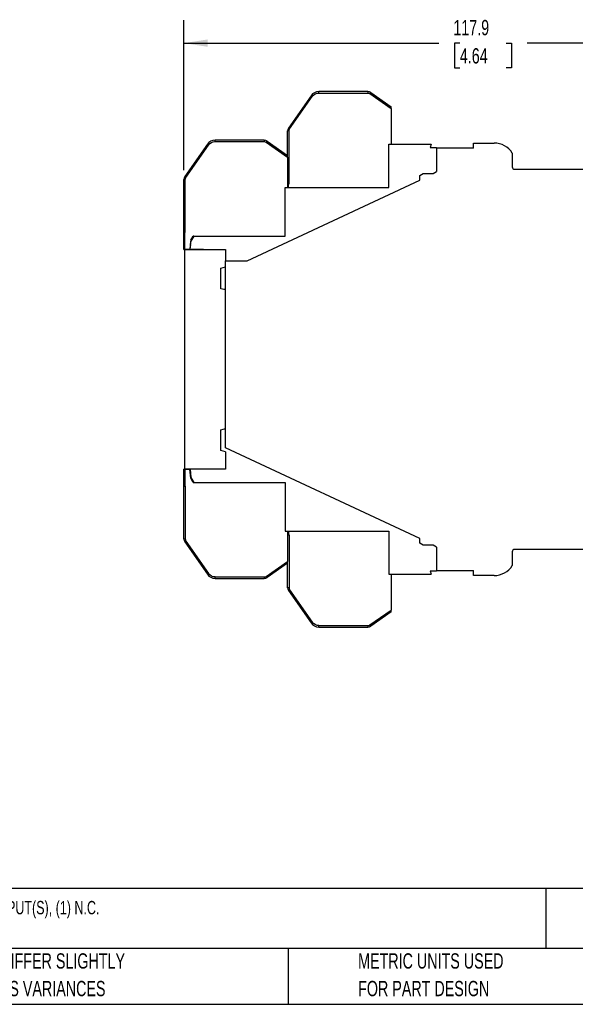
# Model space of a CAD drawing. Header units: millimetres. Extents: x 3 to 274, y 6 to 213.
# Tile 13 of 30: x 82 to 159, y 6 to 143. Entities that reach past the tile are written whole.
import ezdxf

# ---------------------------------------------------------------- set-up
doc = ezdxf.new("R2010")
doc.units = ezdxf.units.MM
doc.layers.add('DIMENSIONS', color=140, linetype='Continuous', lineweight=25)
doc.layers.add('TEXT', color=140, linetype='Continuous', lineweight=25)
doc.styles.add('SLDTEXTSTYLE0', font='TXT', dxfattribs={"width": 0.7})
doc.dimstyles.new('SLDDIMSTYLE1', dxfattribs={"dimtxt": 2.158008, "dimasz": 3.302, "dimexe": 0, "dimexo": 0.0625, "dimgap": 0.539502, "dimtad": 0, "dimtih": 1, "dimtoh": 1, "dimlfac": 1.5, "dimrnd": 1e-09, "dimzin": 12, "dimdsep": 46, "dimtxsty": 'SLDTEXTSTYLE0', "dimsah": 1, "dimcen": 0.09, "dimadec": 0, "dimazin": 3, "dimtfac": 1, "dimtofl": 0, "dimtmove": 0, "dimatfit": 3, "dimfxl": 1, "dimfrac": 2, "dimtolj": 1, "dimtzin": 12, "dimarcsym": 0})

# ---------------------------------------------------------------- blocks, each defined once
blk = doc.blocks.new('_D_5')
at = {"layer": 'DIMENSIONS', "transparency": 16777216}
for p, q in [((104.34, 121.84), (104.34, 142.61)), ((182.94, 120.58), (182.94, 142.61)), ((104.34, 139.44), (139.64, 139.44)), ((142.57, 139.44), (141.84, 139.44)), ((141.84, 139.44), (141.84, 136.01)), ((148.98, 139.44), (149.71, 139.44)), ((149.71, 139.44), (149.71, 136.01)), ((182.94, 139.44), (151.91, 139.44)), ((141.84, 136.01), (142.57, 136.01)), ((149.71, 136.01), (148.98, 136.01))]:
    blk.add_line(p, q, dxfattribs=at)
for points in [[(104.34, 139.44), (107.64, 138.93), (107.64, 139.95)], [(182.94, 139.44), (179.63, 139.95), (179.63, 138.93)]]:
    blk.add_solid(points, dxfattribs=at)
at = {"layer": 'DIMENSIONS', "transparency": 16777216, "char_height": 2.117, "attachment_point": 1, "style": 'SLDTEXTSTYLE0'}
for s, insert in [('117.9', (141.67, 142.65)), ('4.64', (142.57, 138.74))]:
    blk.add_mtext(s, dxfattribs=dict(at, insert=insert))

msp = doc.modelspace()

# ---------------------------------------------------------------- linework, layer by layer
for p, q in [((123.0523, 132.5291), (123.0523, 132.7291)), ((129.8423, 132.7291), (123.0523, 132.7291)), ((123.0523, 132.5291), (129.8423, 132.5291)), ((129.8423, 132.7291), (129.8423, 132.5291)), ((130.2246, 132.6086), (130.1099, 132.4447)), ((130.1099, 132.4447), (133.0698, 130.3722)), ((130.2246, 132.6086), (133.0698, 130.6164)), ((121.9601, 132.1606), (118.8237, 127.6813)), ((118.9875, 127.5666), (122.1239, 132.0458)), ((121.9601, 132.1606), (122.1239, 132.0458)), ((133.0698, 130.3722), (133.0698, 130.6164)), ((133.0698, 130.3722), (133.0698, 125.4291)), ((118.7031, 123.883), (118.7031, 127.2989)), ((118.9031, 127.2989), (118.7031, 127.2989)), ((118.8237, 127.6813), (118.9875, 127.5666)), ((118.9031, 119.9625), (118.9031, 127.2989)), ((108.6856, 125.7958), (108.6856, 125.9958)), ((115.4756, 125.9958), (108.6856, 125.9958)), ((108.6856, 125.7958), (115.4756, 125.7958)), ((115.4756, 125.9958), (115.4756, 125.7958)), ((115.858, 125.8752), (115.7433, 125.7114)), ((115.7433, 125.7114), (118.7031, 123.6389)), ((115.858, 125.8752), (118.7031, 123.883)), ((144.4698, 124.8788), (144.4698, 125.5955)), ((144.4698, 125.5955), (147.3365, 125.5955)), ((107.5934, 125.4272), (104.457, 120.948)), ((104.6209, 120.8333), (107.7573, 125.3125)), ((107.5934, 125.4272), (107.7573, 125.3125)), ((132.7365, 119.4291), (132.7365, 125.4291)), ((132.7365, 125.4291), (138.5955, 125.4291)), ((138.5955, 125.4291), (138.4704, 124.9625)), ((138.4704, 124.9625), (139.3365, 124.9625)), ((139.3365, 124.9625), (139.3365, 124.8788)), ((139.3365, 124.8788), (139.3365, 121.6455)), ((144.4698, 124.8788), (139.3365, 124.8788)), ((149.8365, 124.2115), (149.8365, 122.3121)), ((118.7031, 123.6389), (118.7031, 123.883)), ((118.7031, 123.6389), (118.7031, 119.4291)), ((138.8746, 121.3788), (139.3365, 121.6455)), ((150.1698, 121.9788), (173.717, 121.9788)), ((104.3365, 113.2291), (104.3365, 120.5656)), ((104.5365, 120.5656), (104.3365, 120.5656)), ((104.457, 120.948), (104.6209, 120.8333)), ((104.5365, 113.2291), (104.5365, 120.5656)), ((113.0895, 109.2788), (137.0365, 120.4455)), ((137.0365, 121.1121), (137.4984, 121.3788)), ((137.0365, 120.4455), (137.0365, 121.1121)), ((137.4984, 121.3788), (138.8746, 121.3788)), ((118.3698, 112.6958), (118.3698, 119.4291)), ((118.3698, 119.4291), (132.7365, 119.4291)), ((118.8365, 119.9625), (118.7031, 119.9625)), ((118.8365, 119.9625), (118.9031, 119.9625)), ((118.8365, 119.4291), (118.8365, 119.9625)), ((104.3365, 110.8625), (104.3365, 113.2291)), ((104.4698, 113.2291), (104.3365, 113.2291)), ((104.4698, 110.8625), (104.4698, 113.2291)), ((104.4698, 113.2291), (104.5365, 113.2291)), ((105.2869, 112.1291), (105.1761, 110.8625)), ((105.2094, 110.8625), (105.3117, 112.0317)), ((105.2869, 112.1291), (105.6141, 112.6958)), ((105.6951, 112.6958), (105.3117, 112.0317)), ((105.6951, 112.6958), (105.6141, 112.6958)), ((105.6951, 112.6958), (118.3698, 112.6958)), ((104.3365, 110.8625), (104.4698, 110.8625)), ((104.4031, 110.8455), (104.4031, 80.4455)), ((104.4031, 110.8455), (110.1031, 110.8455)), ((105.1761, 110.8625), (104.4698, 110.8625)), ((105.2094, 110.8625), (105.1761, 110.8625)), ((107.0698, 110.8625), (105.2094, 110.8625)), ((107.0698, 110.8455), (107.0698, 110.8625)), ((110.1031, 110.8455), (110.1031, 109.2788)), ((110.1031, 83.4047), (110.1031, 109.2788)), ((110.1031, 109.2788), (113.0895, 109.2788)), ((109.4365, 108.2668), (110.1031, 108.4455)), ((109.4365, 105.4241), (109.4365, 108.2668)), ((110.1031, 105.2455), (109.4365, 105.4241)), ((110.1031, 105.3853), (109.9128, 105.2965)), ((109.4365, 85.8668), (110.1031, 86.0455)), ((109.9128, 85.9945), (110.1031, 85.9057)), ((109.4365, 83.0241), (109.4365, 85.8668)), ((137.0365, 70.8455), (110.1031, 83.4047)), ((110.1031, 82.8455), (109.4365, 83.0241)), ((110.1031, 82.8455), (110.1031, 80.4455)), ((104.3365, 78.0618), (104.3365, 80.4285)), ((104.4698, 80.4285), (104.3365, 80.4285)), ((110.1031, 80.4455), (104.4031, 80.4455)), ((104.4698, 80.4285), (104.4698, 78.0618)), ((104.4698, 80.4285), (105.1761, 80.4285)), ((105.2869, 79.1618), (105.1761, 80.4285)), ((105.1761, 80.4285), (105.2094, 80.4285)), ((107.0698, 80.4285), (105.2094, 80.4285)), ((105.2094, 80.4285), (105.3117, 79.2593)), ((105.2896, 79.5118), (105.256, 79.5147)), ((105.6141, 78.5952), (105.2869, 79.1618)), ((105.3117, 79.2593), (105.6951, 78.5952)), ((107.0698, 80.4285), (107.0698, 80.4455)), ((104.3365, 70.7254), (104.3365, 78.0618)), ((104.3365, 78.0618), (104.4698, 78.0618)), ((104.4698, 78.0618), (104.5365, 78.0618)), ((104.5365, 78.0618), (104.5365, 70.7254)), ((105.6141, 78.5952), (105.6951, 78.5952)), ((105.6951, 78.5952), (118.3698, 78.5952)), ((118.3698, 78.5952), (118.3698, 71.8618)), ((118.3698, 71.8618), (132.7365, 71.8618)), ((118.7031, 71.8618), (118.7031, 67.6521)), ((118.7031, 71.3285), (118.8365, 71.3285)), ((118.8365, 71.8618), (118.8365, 71.3285)), ((118.8365, 71.3285), (118.9031, 71.3285)), ((118.9031, 71.3285), (118.9031, 63.992)), ((132.7365, 71.8618), (132.7365, 65.8618)), ((104.5365, 70.7254), (104.3365, 70.7254)), ((104.6209, 70.4577), (104.457, 70.343)), ((104.457, 70.343), (107.5934, 65.8637)), ((104.6209, 70.4577), (107.7573, 65.9784)), ((137.0365, 70.1788), (137.0365, 70.8455)), ((137.4984, 69.9121), (137.0365, 70.1788)), ((138.8746, 69.9121), (137.4984, 69.9121)), ((139.3365, 69.6455), (138.8746, 69.9121)), ((139.3365, 69.6455), (139.3365, 66.4121)), ((149.8365, 68.9788), (149.8365, 67.0794)), ((174.2698, 69.3121), (150.1698, 69.3121)), ((115.7433, 65.5796), (118.7031, 67.6521)), ((118.7031, 67.4079), (115.858, 65.4157)), ((118.7031, 67.4079), (118.7031, 67.6521)), ((118.7031, 63.992), (118.7031, 67.4079)), ((107.7573, 65.9784), (107.5934, 65.8637)), ((108.6856, 65.4952), (115.4756, 65.4952)), ((108.6856, 65.2952), (108.6856, 65.4952)), ((115.4756, 65.4952), (115.4756, 65.2952)), ((115.7433, 65.5796), (115.858, 65.4157)), ((132.7365, 65.8618), (138.5955, 65.8618)), ((133.0698, 65.8618), (133.0698, 60.9188)), ((138.4704, 66.3285), (138.5955, 65.8618)), ((138.4704, 66.3285), (139.3365, 66.3285)), ((139.3365, 66.4121), (139.3365, 66.3285)), ((139.3365, 66.4121), (144.4698, 66.4121)), ((144.4698, 65.6955), (144.4698, 66.4121)), ((147.3365, 65.6955), (144.4698, 65.6955)), ((108.6856, 65.2952), (115.4756, 65.2952)), ((118.9031, 63.992), (118.7031, 63.992)), ((118.9875, 63.7244), (118.8237, 63.6096)), ((118.8237, 63.6096), (121.9601, 59.1304)), ((118.9875, 63.7244), (122.1239, 59.2451)), ((130.1099, 58.8462), (133.0698, 60.9188)), ((133.0698, 60.6746), (130.2246, 58.6824)), ((133.0698, 60.6746), (133.0698, 60.9188)), ((122.1239, 59.2451), (121.9601, 59.1304)), ((123.0523, 58.7618), (129.8423, 58.7618)), ((123.0523, 58.5618), (123.0523, 58.7618)), ((129.8423, 58.7618), (129.8423, 58.5618)), ((130.1099, 58.8462), (130.2246, 58.6824)), ((123.0523, 58.5618), (129.8423, 58.5618))]:
    msp.add_line(p, q)
for centre, radius, start, end in [((123.0523, 131.3958), 1.3333, 90, 145), ((129.8423, 132.0625), 0.6667, 55, 90), ((119.3698, 127.2989), 0.6667, 145, 180), ((108.6856, 124.6625), 1.3333, 90, 145), ((115.4756, 125.3291), 0.6667, 55, 90), ((147.3365, 122.6455), 2.95, 32.063786, 90), ((150.1698, 122.3121), 0.3333, 180, 270), ((105.0031, 120.5656), 0.6667, 145, 180), ((105.3615, 111.4521), 0.1333, 175, 216.327148), ((105.3615, 79.8388), 0.1333, 143.672852, 185), ((105.0031, 70.7254), 0.6667, 180, 215), ((150.1698, 68.9788), 0.3333, 90, 180), ((147.3365, 68.6455), 2.95, 270, 327.936214), ((108.6856, 66.6285), 1.3333, 215, 270), ((115.4756, 65.9618), 0.6667, 270, 305), ((119.3698, 63.992), 0.6667, 180, 215), ((123.0523, 59.8952), 1.3333, 215, 270), ((129.8423, 59.2285), 0.6667, 270, 305)]:
    msp.add_arc(centre, radius, start, end)
for points in [[(122.1239, 132.0458), (122.336, 132.3487), (122.6826, 132.5291), (123.0523, 132.5291)], [(129.8423, 132.5291), (129.938, 132.5291), (130.0315, 132.4997), (130.1099, 132.4447)], [(118.9031, 127.2989), (118.9031, 127.3947), (118.9326, 127.4881), (118.9875, 127.5666)], [(107.7573, 125.3125), (107.9693, 125.6154), (108.3159, 125.7958), (108.6856, 125.7958)], [(115.4756, 125.7958), (115.5714, 125.7958), (115.6648, 125.7663), (115.7433, 125.7114)], [(104.5365, 120.5656), (104.5365, 120.6614), (104.5659, 120.7548), (104.6209, 120.8333)], [(108.6856, 65.4952), (108.3159, 65.4952), (107.9693, 65.6756), (107.7573, 65.9784)], [(123.0523, 58.7618), (122.6826, 58.7618), (122.336, 58.9422), (122.1239, 59.2451)]]:
    msp.add_open_spline(points, degree=3)
for points, knots in [([(104.5365, 70.7254), (104.5371, 70.7061), (104.5384, 70.6679), (104.5488, 70.6118), (104.5658, 70.5579), (104.5894, 70.5059), (104.6103, 70.4739), (104.6209, 70.4577)], [0, 0, 0, 0, 0.20307658, 0.40154548, 0.59845452, 0.79692342, 1, 1, 1, 1]), ([(115.4756, 65.4952), (115.4949, 65.4958), (115.5331, 65.497), (115.5892, 65.5075), (115.6431, 65.5245), (115.6951, 65.5481), (115.7271, 65.569), (115.7433, 65.5796)], [0, 0, 0, 0, 0.203076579, 0.401545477, 0.598454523, 0.796923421, 1, 1, 1, 1]), ([(118.9031, 63.992), (118.9038, 63.9727), (118.905, 63.9345), (118.9155, 63.8784), (118.9325, 63.8245), (118.9561, 63.7725), (118.977, 63.7405), (118.9875, 63.7244)], [0, 0, 0, 0, 0.20307658, 0.40154548, 0.59845452, 0.79692342, 1, 1, 1, 1]), ([(129.8423, 58.7618), (129.8616, 58.7625), (129.8998, 58.7637), (129.9559, 58.7742), (130.0098, 58.7912), (130.0618, 58.8148), (130.0938, 58.8357), (130.1099, 58.8462)], [0, 0, 0, 0, 0.20307658, 0.40154548, 0.59845452, 0.79692342, 1, 1, 1, 1])]:
    msp.add_open_spline(points, degree=3, knots=knots)
at = {"layer": 'TEXT'}
for p, q in [((273.7355, 22.3422), (2.5456, 22.3422)), ((154.4698, 22.3422), (154.4698, 14.0488)), ((273.7355, 14.0488), (2.5456, 14.0488)), ((118.7663, 14.0488), (118.7663, 6.3005)), ((2.5456, 6.3005), (273.7355, 6.3005))]:
    msp.add_line(p, q, dxfattribs=at)

# ---------------------------------------------------------------- texts
at = {"layer": 'TEXT', "attachment_point": 1, "style": 'SLDTEXTSTYLE0'}
for s, insert, char_height in [('DOLD SAFETY RELAY, EMERGENCY STOP, 1-CHANNEL, 24 VDC, (3) N.O. SAFETY OUTPUT(S), (1) N.C.', (7.9657, 20.6202), 1.852083), ('PART DIMENSIONS MAY DIFFER SLIGHTLY', (55.1193, 13.364), 2.116667), ('METRIC UNITS USED', (128.4784, 13.364), 2.116667), ("DUE TO MANUFACTURER'S VARIANCES", (55.1193, 9.5418), 2.116667), ('FOR PART DESIGN', (128.4784, 9.5418), 2.116667)]:
    msp.add_mtext(s, dxfattribs=dict(at, insert=insert, char_height=char_height))

# ---------------------------------------------------------------- dimensions: what is measured, and where the dimension line sits
at = {"layer": 'DIMENSIONS'}
dim = msp.add_linear_dim(base=(182.9365, 139.4385), p1=(104.3365, 120.5656), p2=(182.9365, 119.3121), dimstyle='SLDDIMSTYLE1', dxfattribs=at)
dim.commit()
dim.dimension.update_dxf_attribs({"geometry": '_D_5', "text_midpoint": (145.7754, 139.4385), "dimtype": 160})

doc.saveas('drawing.dxf')
